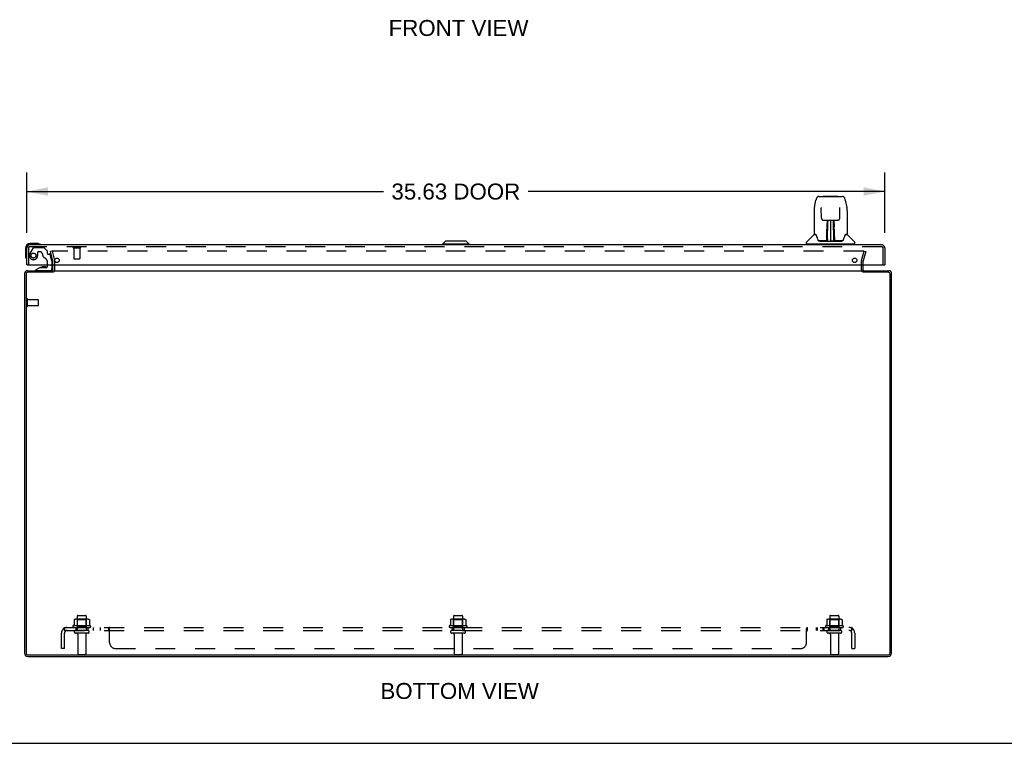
# Model space of a CAD drawing. Header units: inches. Extents: x 0 to 150, y 0 to 97.
# Tile 2 of 18: x 34 to 75, y 0 to 30. Entities that reach past the tile are written whole.
import ezdxf

# ---------------------------------------------------------------- set-up
doc = ezdxf.new("R2010")
doc.units = ezdxf.units.IN
doc.header["$LTSCALE"] = 8.257143
doc.header["$MEASUREMENT"] = 0
doc.linetypes.add('HIDDEN', pattern=[0.2, 0.1, -0.1])
doc.layers.get('0').update_dxf_attribs({"linetype": 'CONTINUOUS'})
for name, color, linetype in [('DEFAULT_2', 8, 'HIDDEN'), ('DIMENSIONS', 7, 'CONTINUOUS'), ('DOOR_ASSEMBLY', 7, 'CONTINUOUS'), ('SUBPANEL', 7, 'CONTINUOUS')]:
    doc.layers.add(name, color=color, linetype=linetype)
doc.styles.get("Standard").update_dxf_attribs({"font": 'arial.ttf'})
doc.dimstyles.new('DIMSTYLE_1', dxfattribs={"dimtxt": 0.662338, "dimasz": 0.883117, "dimexe": 0.09, "dimexo": 0.07, "dimgap": 0.0375, "dimtad": 0, "dimtih": 1, "dimtoh": 1, "dimzin": 4, "dimdsep": 46, "dimtxsty": 'Standard', "dimblk": '_FILLED', "dimblk1": '_FILLED', "dimblk2": '_FILLED', "dimcen": 0.09, "dimadec": 3, "dimazin": 1, "dimtfac": 1, "dimtdec": 3, "dimtofl": 0, "dimtmove": 0, "dimatfit": 3, "dimldrblk": '_FILLED', "dimfxl": 0, "dimtolj": 1, "dimtzin": 4, "dimarcsym": 0})

# ---------------------------------------------------------------- blocks, each defined once
blk = doc.blocks.new('_FILLED')
at = {"color": 0, "linetype": 'ByBlock'}
blk.add_solid([(0, 0), (-1, 0.2), (-1, -0.2)], dxfattribs=at)
blk = doc.blocks.new('*D5')
at = {"layer": 'DIMENSIONS', "color": 2, "linetype": 'Continuous'}
for p, q in [((34.322, 21.178), (34.322, 23.689)), ((69.947, 21.178), (69.947, 23.689)), ((34.322, 22.894), (49.132, 22.894)), ((69.947, 22.894), (55.137, 22.894))]:
    blk.add_line(p, q, dxfattribs=at)
at = {"layer": 'DIMENSIONS', "color": 2, "linetype": 'Continuous', "xscale": 0.8831168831, "yscale": 0.8831168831, "zscale": 0.8831168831, "rotation": 180}
blk.add_blockref('_FILLED', (34.322, 22.894), dxfattribs=at)
at = {"layer": 'DIMENSIONS', "color": 2, "linetype": 'Continuous', "xscale": 0.8831168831, "yscale": 0.8831168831, "zscale": 0.8831168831}
blk.add_blockref('_FILLED', (69.947, 22.894), dxfattribs=at)
at = {"layer": 'DIMENSIONS', "color": 2, "linetype": 'Continuous', "insert": (52.135, 23.225), "char_height": 0.6623, "width": 5.34302, "attachment_point": 2, "line_spacing_factor": 0.9}
blk.add_mtext('35.63 DOOR', dxfattribs=at)

msp = doc.modelspace()

# ---------------------------------------------------------------- linework, layer by layer
at = {"color": 3, "linetype": 'Continuous'}
for p, q in [((35.403, 19.65), (35.403, 19.851)), ((69.053, 19.65), (69.053, 19.851)), ((34.228, 19.491), (34.228, 3.744)), ((34.291, 19.465), (34.291, 3.751)), ((34.345, 19.608), (35.403, 19.608)), ((35.404, 19.545), (34.371, 19.545)), ((35.43, 19.608), (69.026, 19.608)), ((70.085, 19.545), (69.051, 19.545)), ((69.053, 19.608), (70.111, 19.608)), ((70.165, 3.751), (70.165, 19.465)), ((70.228, 3.744), (70.228, 19.491)), ((34.364, 3.608), (70.092, 3.608)), ((34.371, 3.671), (70.085, 3.671))]:
    msp.add_line(p, q, dxfattribs=at)
at = {"color": 7, "linetype": 'Continuous'}
for p, q in [((69.053, 19.545), (69.053, 19.608)), ((0, 0), (150.13, 0))]:
    msp.add_line(p, q, dxfattribs=at)
at = {"color": 3, "linetype": 'Continuous'}
for centre, radius, start, end in [((35.361, 19.65), 0.042, 270, 360), ((69.095, 19.65), 0.042, 180, 270), ((34.345, 19.491), 0.117, 90, 180), ((34.371, 19.465), 0.08, 90, 180), ((70.085, 19.465), 0.08, 0, 90), ((70.111, 19.491), 0.117, 0, 90), ((34.364, 3.744), 0.136, 180, 270), ((34.371, 3.751), 0.08, 180, 270), ((70.085, 3.751), 0.08, 270, 360), ((70.092, 3.744), 0.136, 270, 360)]:
    msp.add_arc(centre, radius, start, end, dxfattribs=at)
at = {"layer": 'DEFAULT_2', "color": 8, "linetype": 'HIDDEN'}
for p, q in [((35.371, 20.421), (35.298, 20.402)), ((35.402, 20.016), (35.298, 20.402)), ((35.371, 20.421), (35.474, 20.035)), ((69.053, 20.421), (35.402, 20.421)), ((68.981, 20.035), (69.084, 20.421)), ((69.157, 20.402), (69.053, 20.016)), ((69.084, 20.421), (69.157, 20.402)), ((35.403, 19.851), (35.403, 20.009)), ((35.478, 19.65), (35.478, 20.009)), ((68.978, 19.65), (68.978, 20.009)), ((69.053, 19.851), (69.053, 20.009)), ((34.303, 18.141), (34.303, 18.425)), ((34.346, 18.141), (34.346, 18.425)), ((34.346, 18.407), (34.793, 18.407)), ((34.346, 18.159), (34.793, 18.159)), ((34.803, 18.169), (34.803, 18.397)), ((36.284, 5.123), (36.284, 4.905)), ((36.858, 5.144), (36.347, 5.144)), ((36.419, 5.124), (36.399, 5.144)), ((36.415, 5.278), (36.415, 4.683)), ((36.419, 4.828), (36.419, 5.124)), ((36.786, 5.124), (36.419, 5.124)), ((36.445, 5.308), (36.76, 5.308)), ((36.786, 5.124), (36.806, 5.144)), ((36.786, 4.828), (36.786, 5.124)), ((36.79, 5.278), (36.79, 4.683)), ((36.922, 5.123), (36.922, 4.905)), ((51.909, 5.123), (51.909, 4.905)), ((52.483, 5.144), (51.972, 5.144)), ((52.044, 5.124), (52.024, 5.144)), ((52.04, 5.278), (52.04, 4.683)), ((52.411, 5.124), (52.044, 5.124)), ((52.044, 4.828), (52.044, 5.124)), ((52.07, 5.308), (52.385, 5.308)), ((52.411, 5.124), (52.431, 5.144)), ((52.411, 4.828), (52.411, 5.124)), ((52.415, 5.278), (52.415, 4.683)), ((52.547, 5.123), (52.547, 4.905)), ((67.534, 5.123), (67.534, 4.905)), ((68.108, 5.144), (67.597, 5.144)), ((67.669, 5.124), (67.649, 5.144)), ((67.665, 5.278), (67.665, 4.683)), ((68.036, 5.124), (67.669, 5.124)), ((67.669, 4.828), (67.669, 5.124)), ((67.695, 5.308), (68.01, 5.308)), ((68.036, 5.124), (68.056, 5.144)), ((68.036, 4.828), (68.036, 5.124)), ((68.04, 5.278), (68.04, 4.683)), ((68.172, 5.123), (68.172, 4.905)), ((36.958, 4.878), (36.247, 4.878)), ((36.268, 4.808), (36.937, 4.808)), ((36.86, 4.683), (36.345, 4.683)), ((36.86, 4.573), (36.345, 4.573)), ((36.419, 4.828), (36.399, 4.808)), ((36.786, 4.828), (36.419, 4.828)), ((36.438, 4.511), (36.438, 3.713)), ((36.768, 4.511), (36.768, 3.713)), ((36.786, 4.828), (36.806, 4.808)), ((52.583, 4.878), (51.872, 4.878)), ((51.893, 4.808), (52.562, 4.808)), ((52.485, 4.683), (51.97, 4.683)), ((52.485, 4.573), (51.97, 4.573)), ((52.044, 4.828), (52.024, 4.808)), ((52.411, 4.828), (52.044, 4.828)), ((52.063, 4.511), (52.063, 3.713)), ((52.393, 4.511), (52.393, 3.713)), ((52.411, 4.828), (52.431, 4.808)), ((68.208, 4.878), (67.497, 4.878)), ((67.518, 4.808), (68.187, 4.808)), ((68.11, 4.683), (67.595, 4.683)), ((68.11, 4.573), (67.595, 4.573)), ((67.669, 4.828), (67.649, 4.808)), ((68.036, 4.828), (67.669, 4.828)), ((67.688, 4.511), (67.688, 3.713)), ((68.018, 4.511), (68.018, 3.713)), ((68.036, 4.828), (68.056, 4.808)), ((36.468, 3.683), (36.738, 3.683)), ((52.093, 3.683), (52.363, 3.683)), ((67.718, 3.683), (67.988, 3.683))]:
    msp.add_line(p, q, dxfattribs=at)
for points in [[(35.402, 20.421), (35.4, 20.421), (35.398, 20.421), (35.396, 20.42), (35.394, 20.42), (35.393, 20.419), (35.391, 20.418), (35.389, 20.416), (35.388, 20.415), (35.387, 20.414), (35.385, 20.412), (35.384, 20.41), (35.384, 20.409), (35.383, 20.407), (35.383, 20.405), (35.382, 20.403), (35.382, 20.402)], [(35.382, 20.402), (35.382, 20.401), (35.383, 20.399), (35.383, 20.397)], [(69.071, 20.41), (69.07, 20.412), (69.069, 20.414), (69.067, 20.415), (69.066, 20.416), (69.064, 20.418), (69.063, 20.419), (69.061, 20.42), (69.059, 20.42), (69.057, 20.421), (69.055, 20.421), (69.053, 20.421)], [(69.071, 20.41), (69.072, 20.409), (69.072, 20.407), (69.073, 20.405), (69.073, 20.403), (69.073, 20.402)], [(69.073, 20.402), (69.073, 20.401), (69.073, 20.399), (69.072, 20.397)], [(36.29, 5.132), (36.288, 5.132), (36.287, 5.13), (36.286, 5.129), (36.285, 5.128), (36.284, 5.126), (36.284, 5.125), (36.284, 5.123)], [(36.916, 5.132), (36.917, 5.132), (36.918, 5.13), (36.919, 5.129), (36.92, 5.128), (36.921, 5.126), (36.921, 5.125), (36.922, 5.123)], [(51.915, 5.132), (51.913, 5.132), (51.912, 5.13), (51.911, 5.129), (51.91, 5.128), (51.909, 5.126), (51.909, 5.125), (51.909, 5.123)], [(52.541, 5.132), (52.542, 5.132), (52.543, 5.13), (52.544, 5.129), (52.545, 5.128), (52.546, 5.126), (52.546, 5.125), (52.547, 5.123)], [(67.54, 5.132), (67.538, 5.132), (67.537, 5.13), (67.536, 5.129), (67.535, 5.128), (67.534, 5.126), (67.534, 5.125), (67.534, 5.123)], [(68.166, 5.132), (68.167, 5.132), (68.168, 5.13), (68.169, 5.129), (68.17, 5.128), (68.171, 5.126), (68.171, 5.125), (68.172, 5.123)], [(36.284, 4.905), (36.284, 4.904), (36.283, 4.903), (36.283, 4.902), (36.283, 4.901), (36.282, 4.9), (36.282, 4.899), (36.282, 4.899), (36.281, 4.899), (36.281, 4.898), (36.281, 4.898), (36.28, 4.898), (36.28, 4.897), (36.28, 4.897), (36.28, 4.897), (36.279, 4.897), (36.279, 4.896), (36.279, 4.896), (36.278, 4.896)], [(36.927, 4.896), (36.927, 4.896), (36.926, 4.896), (36.926, 4.897), (36.926, 4.897), (36.925, 4.897), (36.925, 4.897), (36.925, 4.898), (36.925, 4.898), (36.924, 4.898), (36.924, 4.899), (36.923, 4.899), (36.923, 4.899), (36.923, 4.9), (36.922, 4.901), (36.922, 4.902), (36.922, 4.903), (36.922, 4.904), (36.922, 4.905)], [(51.909, 4.905), (51.909, 4.904), (51.908, 4.903), (51.908, 4.902), (51.908, 4.901), (51.907, 4.9), (51.907, 4.899), (51.907, 4.899), (51.906, 4.899), (51.906, 4.898), (51.906, 4.898), (51.905, 4.898), (51.905, 4.897), (51.905, 4.897), (51.905, 4.897), (51.904, 4.897), (51.904, 4.896), (51.904, 4.896), (51.903, 4.896)], [(52.552, 4.896), (52.552, 4.896), (52.551, 4.896), (52.551, 4.897), (52.551, 4.897), (52.55, 4.897), (52.55, 4.897), (52.55, 4.898), (52.55, 4.898), (52.549, 4.898), (52.549, 4.899), (52.548, 4.899), (52.548, 4.899), (52.548, 4.9), (52.547, 4.901), (52.547, 4.902), (52.547, 4.903), (52.547, 4.904), (52.547, 4.905)], [(67.534, 4.905), (67.534, 4.904), (67.533, 4.903), (67.533, 4.902), (67.533, 4.901), (67.532, 4.9), (67.532, 4.899), (67.532, 4.899), (67.531, 4.899), (67.531, 4.898), (67.531, 4.898), (67.53, 4.898), (67.53, 4.897), (67.53, 4.897), (67.53, 4.897), (67.529, 4.897), (67.529, 4.896), (67.529, 4.896), (67.528, 4.896)], [(68.177, 4.896), (68.177, 4.896), (68.176, 4.896), (68.176, 4.897), (68.176, 4.897), (68.175, 4.897), (68.175, 4.897), (68.175, 4.898), (68.175, 4.898), (68.174, 4.898), (68.174, 4.899), (68.173, 4.899), (68.173, 4.899), (68.173, 4.9), (68.172, 4.901), (68.172, 4.902), (68.172, 4.903), (68.172, 4.904), (68.172, 4.905)]]:
    msp.add_lwpolyline(points, dxfattribs=at)
for centre, radius, start, end in [((35.378, 20.009), 0.1, 0, 15), ((69.078, 20.009), 0.1, 165, 180), ((35.378, 20.009), 0.025, 0, 15), ((35.361, 19.65), 0.117, 303.0998, 360), ((69.095, 19.65), 0.117, 180, 236.9002), ((69.078, 20.009), 0.025, 165, 180), ((34.324, 18.425), 0.0215, 360, 180), ((34.793, 18.397), 0.01, 360, 90), ((34.324, 18.141), 0.0215, 180, 0), ((34.793, 18.169), 0.01, 270, 0), ((36.347, 5.003), 0.141, 90, 113.95), ((36.445, 5.278), 0.03, 90, 180), ((36.76, 5.278), 0.03, 0, 90), ((36.858, 5.003), 0.141, 66.05, 90), ((51.972, 5.003), 0.141, 90, 113.95), ((52.07, 5.278), 0.03, 90, 180), ((52.385, 5.278), 0.03, 0, 90), ((52.483, 5.003), 0.141, 66.05, 90), ((67.597, 5.003), 0.141, 90, 113.95), ((67.695, 5.278), 0.03, 90, 180), ((68.01, 5.278), 0.03, 0, 90), ((68.108, 5.003), 0.141, 66.05, 90), ((36.268, 4.847), 0.0384, 124.4497, 270), ((36.603, 4.278), 0.698, 117.6814, 120.6631), ((36.345, 4.628), 0.055, 90, 270), ((36.375, 4.511), 0.0625, 0, 90), ((36.83, 4.511), 0.0625, 90, 180), ((36.86, 4.628), 0.055, 270, 90), ((36.603, 4.278), 0.698, 59.3369, 62.3186), ((36.937, 4.847), 0.0384, 270, 55.5503), ((51.893, 4.847), 0.0384, 124.4497, 270), ((52.228, 4.278), 0.698, 117.6814, 120.6631), ((51.97, 4.628), 0.055, 90, 270), ((52, 4.511), 0.0625, 0, 90), ((52.455, 4.511), 0.0625, 90, 180), ((52.485, 4.628), 0.055, 270, 90), ((52.228, 4.278), 0.698, 59.3369, 62.3186), ((52.562, 4.847), 0.0384, 270, 55.5503), ((67.518, 4.847), 0.0384, 124.4497, 270), ((67.853, 4.278), 0.698, 117.6814, 120.6631), ((67.595, 4.628), 0.055, 90, 270), ((67.625, 4.511), 0.0625, 0, 90), ((68.08, 4.511), 0.0625, 90, 180), ((68.11, 4.628), 0.055, 270, 90), ((67.853, 4.278), 0.698, 59.3369, 62.3186), ((68.187, 4.847), 0.0384, 270, 55.5503), ((36.468, 3.713), 0.03, 180, 270), ((36.738, 3.713), 0.03, 270, 360), ((52.093, 3.713), 0.03, 180, 270), ((52.363, 3.713), 0.03, 270, 360), ((67.718, 3.713), 0.03, 180, 270), ((67.988, 3.713), 0.03, 270, 360)]:
    msp.add_arc(centre, radius, start, end, dxfattribs=at)
at = {"layer": 'DOOR_ASSEMBLY', "color": 7, "linetype": 'Continuous'}
for p, q in [((67.023, 22.232), (67.088, 22.538)), ((67.088, 22.538), (67.088, 22.538)), ((67.212, 22.692), (68.182, 22.692)), ((67.404, 22.699), (67.99, 22.699)), ((68.306, 22.538), (68.371, 22.232)), ((67.008, 22.089), (67.008, 21.125)), ((67.008, 22.089), (67.008, 22.089)), ((67.309, 22.228), (67.309, 22.224)), ((67.309, 22.224), (67.31, 22.219)), ((67.31, 22.219), (67.31, 22.214)), ((67.31, 22.214), (67.31, 22.207)), ((67.31, 22.207), (67.31, 22.198)), ((67.317, 21.786), (67.31, 22.198)), ((68.077, 21.786), (68.084, 22.205)), ((68.084, 22.205), (68.085, 22.212)), ((68.085, 22.217), (68.085, 22.222)), ((68.085, 22.212), (68.085, 22.217)), ((68.386, 22.089), (68.386, 21.125)), ((67.397, 21.708), (67.458, 21.708)), ((67.498, 21.709), (67.896, 21.709)), ((67.557, 21.709), (67.554, 21.354)), ((67.56, 20.849), (67.575, 21.709)), ((67.583, 21.704), (67.582, 21.655)), ((67.583, 21.709), (67.583, 21.704)), ((67.697, 21.709), (67.697, 20.838)), ((67.812, 21.655), (67.811, 21.709)), ((67.835, 20.849), (67.82, 21.709)), ((67.84, 21.345), (67.837, 21.709)), ((67.937, 21.708), (67.997, 21.708)), ((67.554, 21.354), (67.555, 21.45)), ((67.554, 21.354), (67.554, 21.34)), ((67.554, 21.34), (67.554, 21.326)), ((67.554, 21.326), (67.556, 21.326)), ((67.57, 21.471), (67.555, 21.471)), ((67.555, 21.465), (67.57, 21.466)), ((67.556, 21.326), (67.555, 21.249)), ((67.839, 21.471), (67.824, 21.471)), ((67.824, 21.466), (67.839, 21.465)), ((67.838, 21.326), (67.839, 21.249)), ((67.84, 21.334), (67.84, 21.345)), ((67.84, 21.326), (67.84, 21.334)), ((67.841, 21.331), (67.841, 21.345)), ((67.841, 21.307), (67.841, 21.331)), ((66.999, 21.101), (66.705, 20.806)), ((67.077, 21.117), (67.016, 21.117)), ((67.02, 21.11), (67.082, 21.11)), ((67.08, 21.113), (67.08, 21.113)), ((67.159, 20.905), (67.159, 20.905)), ((67.543, 20.862), (67.546, 21.183)), ((67.553, 21.157), (67.546, 21.157)), ((67.55, 20.861), (67.553, 21.157)), ((67.552, 20.852), (67.553, 20.853)), ((67.552, 20.852), (67.552, 20.852)), ((67.553, 20.879), (67.554, 20.903)), ((67.553, 20.874), (67.553, 20.879)), ((67.553, 20.874), (67.553, 20.85)), ((67.553, 20.864), (67.553, 20.874)), ((67.553, 20.856), (67.553, 20.864)), ((67.553, 20.855), (67.553, 20.856)), ((67.553, 20.853), (67.553, 20.855)), ((67.554, 20.903), (67.555, 20.994)), ((67.555, 21.249), (67.555, 21.249)), ((67.555, 21.237), (67.555, 21.249)), ((67.558, 21.242), (67.555, 21.242)), ((67.555, 21.239), (67.563, 21.239)), ((67.555, 21.233), (67.555, 21.237)), ((67.555, 21.232), (67.555, 21.233)), ((67.555, 20.994), (67.555, 21.23)), ((67.555, 21.23), (67.555, 21.23)), ((67.569, 20.917), (67.561, 20.917)), ((67.569, 20.917), (67.568, 20.84)), ((67.834, 20.917), (67.825, 20.917)), ((67.826, 20.84), (67.825, 20.917)), ((67.831, 21.239), (67.839, 21.239)), ((67.839, 21.242), (67.837, 21.242)), ((67.839, 21.249), (67.839, 21.247)), ((67.839, 21.247), (67.839, 21.237)), ((67.839, 21.237), (67.839, 21.233)), ((67.839, 21.233), (67.839, 21.232)), ((67.839, 20.994), (67.839, 21.23)), ((67.839, 20.994), (67.84, 20.903)), ((67.84, 20.903), (67.841, 20.9)), ((67.841, 20.9), (67.841, 20.878)), ((67.841, 20.878), (67.841, 20.863)), ((67.841, 20.85), (67.841, 20.874)), ((67.841, 20.863), (67.841, 20.86)), ((67.841, 20.86), (67.842, 20.857)), ((67.842, 20.857), (67.842, 20.855)), ((67.842, 20.855), (67.842, 20.854)), ((67.842, 20.854), (67.842, 20.853)), ((67.842, 20.853), (67.842, 20.852)), ((67.842, 20.852), (67.842, 20.851)), ((68.236, 20.905), (68.236, 20.905)), ((68.31, 21.106), (68.314, 21.113)), ((68.312, 21.11), (68.374, 21.11)), ((68.314, 21.113), (68.314, 21.113)), ((68.318, 21.117), (68.318, 21.118)), ((68.378, 21.117), (68.318, 21.117)), ((68.395, 21.101), (68.69, 20.806)), ((34.262, 20.536), (34.262, 20.247)), ((34.751, 20.736), (34.462, 20.736)), ((34.789, 20.734), (34.751, 20.736)), ((51.702, 20.834), (51.583, 20.716)), ((51.583, 20.716), (51.583, 20.676)), ((52.686, 20.716), (51.583, 20.716)), ((52.568, 20.834), (51.702, 20.834)), ((52.568, 20.834), (52.686, 20.716)), ((52.686, 20.716), (52.686, 20.676)), ((66.693, 20.724), (66.693, 20.778)), ((68.693, 20.716), (66.701, 20.716)), ((66.752, 20.716), (66.752, 20.676)), ((67.544, 20.842), (67.211, 20.842)), ((67.233, 20.834), (68.162, 20.834)), ((67.546, 20.842), (67.544, 20.842)), ((67.549, 20.843), (67.549, 20.842)), ((67.559, 20.839), (67.563, 20.835)), ((67.563, 20.842), (67.562, 20.842)), ((67.568, 20.84), (67.697, 20.838)), ((67.826, 20.84), (67.697, 20.838)), ((67.833, 20.842), (67.831, 20.842)), ((67.841, 20.85), (67.841, 20.848)), ((67.845, 20.842), (67.845, 20.844)), ((67.845, 20.844), (67.846, 20.843)), ((67.847, 20.836), (67.847, 20.838)), ((68.183, 20.842), (67.85, 20.842)), ((68.642, 20.716), (68.642, 20.676)), ((68.701, 20.724), (68.701, 20.778)), ((34.262, 20.247), (34.265, 20.209)), ((34.337, 19.851), (34.322, 19.851)), ((34.872, 19.746), (34.696, 19.647)), ((34.696, 19.608), (34.696, 19.647)), ((34.872, 19.746), (35.149, 19.746)), ((35.03, 19.763), (34.961, 19.763)), ((35.031, 19.763), (35.03, 19.763)), ((35.101, 19.763), (35.031, 19.763)), ((35.18, 19.777), (35.18, 19.851)), ((35.365, 19.851), (35.365, 19.687)), ((69.932, 19.851), (69.947, 19.851))]:
    msp.add_line(p, q, dxfattribs=at)
at = {"layer": 'DOOR_ASSEMBLY', "color": 3, "linetype": 'Continuous'}
for p, q in [((34.322, 19.851), (34.322, 20.559)), ((69.83, 20.676), (34.439, 20.676)), ((69.947, 20.559), (69.947, 19.851)), ((34.337, 19.851), (69.932, 19.851))]:
    msp.add_line(p, q, dxfattribs=at)
at = {"layer": 'DOOR_ASSEMBLY', "color": 8, "linetype": 'HIDDEN'}
for p, q in [((34.397, 20.559), (34.397, 19.851)), ((69.83, 20.601), (34.439, 20.601)), ((34.583, 20.557), (34.448, 20.324)), ((34.609, 20.572), (35.021, 20.572)), ((35.157, 20.449), (35.042, 20.564)), ((36.255, 20.558), (36.539, 20.558)), ((36.273, 20.558), (36.273, 20.111)), ((36.521, 20.558), (36.521, 20.111)), ((69.872, 19.851), (69.872, 20.559)), ((34.769, 20.371), (34.769, 20.238)), ((34.879, 20.387), (34.785, 20.387)), ((35.163, 20.434), (35.163, 20.356)), ((35.222, 20.297), (35.267, 20.297)), ((35.365, 20.018), (35.297, 20.275)), ((36.283, 20.101), (36.511, 20.101)), ((35.18, 19.851), (35.18, 19.961)), ((35.365, 20.018), (35.365, 19.851)), ((35.286, 19.608), (34.696, 19.608))]:
    msp.add_line(p, q, dxfattribs=at)
at = {"layer": 'DOOR_ASSEMBLY', "color": 7, "linetype": 'Continuous'}
for points in [[(67.212, 22.692), (67.209, 22.692), (67.196, 22.691), (67.183, 22.687), (67.17, 22.682), (67.159, 22.675), (67.149, 22.667), (67.14, 22.659), (67.132, 22.649), (67.124, 22.638), (67.118, 22.627), (67.112, 22.615), (67.106, 22.601), (67.101, 22.586), (67.096, 22.569), (67.091, 22.551), (67.088, 22.538)], [(68.306, 22.538), (68.303, 22.551), (68.298, 22.569), (68.293, 22.586), (68.288, 22.601), (68.282, 22.615), (68.276, 22.627), (68.27, 22.639), (68.262, 22.649), (68.254, 22.659), (68.245, 22.668), (68.235, 22.676), (68.223, 22.682), (68.211, 22.687), (68.198, 22.691), (68.184, 22.692), (68.182, 22.692)], [(67.023, 22.232), (67.017, 22.202), (67.012, 22.162), (67.009, 22.122), (67.008, 22.089)], [(67.309, 22.231), (67.309, 22.232), (67.309, 22.232), (67.309, 22.231), (67.309, 22.23), (67.309, 22.229), (67.309, 22.228)], [(68.085, 22.222), (68.085, 22.226), (68.085, 22.228), (68.085, 22.229), (68.085, 22.23), (68.085, 22.231), (68.085, 22.231)], [(68.386, 22.089), (68.385, 22.122), (68.382, 22.163), (68.377, 22.202), (68.371, 22.232)], [(67.317, 21.786), (67.318, 21.779), (67.32, 21.768), (67.323, 21.758), (67.328, 21.747), (67.334, 21.738), (67.342, 21.73), (67.35, 21.723), (67.36, 21.717), (67.37, 21.712), (67.381, 21.71), (67.392, 21.708), (67.396, 21.708)], [(67.458, 21.708), (67.467, 21.708), (67.478, 21.708), (67.489, 21.709), (67.498, 21.709)], [(67.896, 21.709), (67.905, 21.709), (67.916, 21.708), (67.927, 21.708), (67.936, 21.708)], [(67.998, 21.708), (68.004, 21.708), (68.015, 21.71), (68.025, 21.713), (68.036, 21.718), (68.045, 21.724), (68.054, 21.731), (68.061, 21.739), (68.067, 21.749), (68.072, 21.759), (68.075, 21.77), (68.077, 21.78), (68.077, 21.786)], [(67.546, 21.43), (67.547, 21.449), (67.547, 21.468), (67.547, 21.487), (67.547, 21.505), (67.547, 21.522), (67.547, 21.539), (67.547, 21.554), (67.547, 21.569)], [(67.546, 21.183), (67.546, 21.209), (67.546, 21.234), (67.546, 21.258), (67.546, 21.281), (67.546, 21.302), (67.546, 21.321), (67.546, 21.339)], [(67.555, 21.574), (67.555, 21.573), (67.554, 21.572), (67.553, 21.57), (67.551, 21.57), (67.549, 21.569), (67.547, 21.569)], [(67.554, 21.334), (67.554, 21.334), (67.556, 21.33), (67.556, 21.326)], [(67.555, 21.574), (67.555, 21.559), (67.555, 21.543), (67.555, 21.526), (67.555, 21.508), (67.555, 21.489), (67.555, 21.469), (67.555, 21.45)], [(67.838, 21.326), (67.839, 21.33), (67.84, 21.334), (67.84, 21.334)], [(67.841, 21.354), (67.84, 21.45), (67.84, 21.469), (67.839, 21.489), (67.839, 21.508), (67.839, 21.526), (67.839, 21.543), (67.839, 21.559), (67.839, 21.574)], [(67.841, 21.21), (67.841, 21.236), (67.841, 21.261), (67.841, 21.285), (67.841, 21.307)], [(67.847, 21.569), (67.847, 21.554), (67.847, 21.539), (67.847, 21.522), (67.847, 21.505), (67.847, 21.487), (67.847, 21.468), (67.848, 21.449), (67.848, 21.43)], [(67.848, 21.339), (67.848, 21.321), (67.848, 21.302), (67.848, 21.281), (67.848, 21.258), (67.848, 21.234), (67.848, 21.209), (67.848, 21.183), (67.851, 20.862)], [(67.076, 21.118), (67.076, 21.118), (67.076, 21.118), (67.076, 21.118)], [(67.076, 21.118), (67.077, 21.117), (67.078, 21.116), (67.079, 21.115), (67.079, 21.115)], [(67.079, 21.115), (67.079, 21.116), (67.078, 21.116), (67.078, 21.117), (67.078, 21.117), (67.078, 21.117)], [(67.085, 21.11), (67.084, 21.111), (67.082, 21.112), (67.081, 21.113), (67.08, 21.114), (67.079, 21.115)], [(67.079, 21.115), (67.079, 21.115), (67.08, 21.114)], [(67.08, 21.113), (67.084, 21.107), (67.098, 21.078), (67.113, 21.043), (67.128, 21), (67.144, 20.952), (67.159, 20.905)], [(67.159, 20.905), (67.161, 20.897), (67.166, 20.884), (67.171, 20.874), (67.176, 20.865), (67.181, 20.858)], [(67.181, 20.858), (67.187, 20.852), (67.194, 20.847), (67.201, 20.843), (67.209, 20.842), (67.211, 20.842)], [(67.549, 20.843), (67.55, 20.844), (67.551, 20.845), (67.551, 20.846), (67.552, 20.847), (67.552, 20.848), (67.552, 20.848), (67.552, 20.849), (67.552, 20.849), (67.552, 20.849), (67.552, 20.849), (67.552, 20.85), (67.552, 20.85), (67.552, 20.85), (67.552, 20.85), (67.552, 20.851), (67.552, 20.851), (67.552, 20.852)], [(67.555, 21.231), (67.555, 21.231), (67.555, 21.232)], [(67.555, 21.23), (67.555, 21.23), (67.555, 21.231)], [(67.839, 21.232), (67.839, 21.231), (67.839, 21.231), (67.839, 21.23)], [(67.844, 20.861), (67.841, 21.184), (67.841, 21.21)], [(67.842, 20.851), (67.842, 20.851), (67.842, 20.85), (67.842, 20.85), (67.842, 20.85), (67.842, 20.85), (67.842, 20.849), (67.842, 20.849), (67.842, 20.849), (67.842, 20.848), (67.842, 20.848), (67.842, 20.847), (67.843, 20.847), (67.843, 20.846), (67.844, 20.845), (67.845, 20.844)], [(68.183, 20.842), (68.185, 20.842), (68.193, 20.843), (68.2, 20.847), (68.207, 20.851), (68.213, 20.857)], [(68.213, 20.857), (68.218, 20.865), (68.223, 20.873), (68.228, 20.884), (68.233, 20.896), (68.236, 20.905)], [(68.236, 20.905), (68.25, 20.951), (68.266, 20.999), (68.281, 21.041), (68.296, 21.077), (68.31, 21.106)], [(68.315, 21.115), (68.314, 21.114), (68.313, 21.113), (68.312, 21.112), (68.311, 21.111), (68.309, 21.11)], [(68.314, 21.113), (68.315, 21.114), (68.315, 21.115)], [(68.315, 21.115), (68.316, 21.115), (68.316, 21.116), (68.317, 21.117), (68.318, 21.117)], [(68.316, 21.117), (68.317, 21.117), (68.316, 21.117), (68.316, 21.116), (68.316, 21.116), (68.315, 21.115)], [(67.542, 20.842), (67.544, 20.842), (67.546, 20.843), (67.548, 20.844), (67.549, 20.846), (67.55, 20.848), (67.55, 20.85)], [(67.546, 20.839), (67.545, 20.839), (67.545, 20.839), (67.544, 20.838), (67.544, 20.838), (67.543, 20.837), (67.542, 20.837)], [(67.552, 20.85), (67.552, 20.848), (67.551, 20.846), (67.55, 20.844), (67.548, 20.843), (67.546, 20.842), (67.546, 20.842)], [(67.546, 20.842), (67.547, 20.842), (67.548, 20.843), (67.549, 20.843)], [(67.547, 20.838), (67.547, 20.838), (67.546, 20.838), (67.546, 20.838), (67.546, 20.838), (67.546, 20.839), (67.546, 20.839)], [(67.549, 20.843), (67.551, 20.844), (67.552, 20.846)], [(67.552, 20.846), (67.553, 20.848), (67.553, 20.85)], [(67.552, 20.846), (67.552, 20.845), (67.553, 20.844), (67.554, 20.842), (67.556, 20.841), (67.557, 20.84), (67.559, 20.839)], [(67.559, 20.842), (67.558, 20.843), (67.557, 20.843), (67.556, 20.844), (67.555, 20.844), (67.554, 20.845), (67.554, 20.846), (67.553, 20.847), (67.553, 20.847)], [(67.562, 20.842), (67.561, 20.842), (67.56, 20.842), (67.56, 20.842), (67.559, 20.842)], [(67.563, 20.835), (67.564, 20.834), (67.564, 20.834)], [(67.83, 20.834), (67.83, 20.834), (67.832, 20.835), (67.835, 20.839)], [(67.835, 20.842), (67.834, 20.842), (67.833, 20.842)], [(67.841, 20.848), (67.841, 20.847), (67.84, 20.846), (67.839, 20.845), (67.838, 20.844), (67.837, 20.843), (67.836, 20.843), (67.835, 20.842)], [(67.835, 20.839), (67.837, 20.84), (67.838, 20.841), (67.839, 20.842), (67.84, 20.843), (67.841, 20.844), (67.842, 20.844), (67.842, 20.845), (67.842, 20.846)], [(67.841, 20.848), (67.842, 20.846), (67.843, 20.844), (67.845, 20.843), (67.845, 20.843)], [(67.844, 20.85), (67.844, 20.848), (67.845, 20.846), (67.846, 20.844), (67.848, 20.843), (67.85, 20.842), (67.852, 20.842)], [(67.846, 20.843), (67.847, 20.842), (67.848, 20.842)], [(67.847, 20.836), (67.847, 20.836), (67.847, 20.836), (67.847, 20.835), (67.847, 20.835), (67.848, 20.835), (67.848, 20.835), (67.849, 20.835), (67.849, 20.835), (67.85, 20.836), (67.851, 20.836), (67.852, 20.836), (67.852, 20.837)], [(67.848, 20.842), (67.849, 20.842), (67.85, 20.842)]]:
    msp.add_lwpolyline(points, dxfattribs=at)
at = {"layer": 'DOOR_ASSEMBLY', "color": 8, "linetype": 'HIDDEN'}
msp.add_circle((34.597, 20.238), 0.103, dxfattribs=at)
at = {"layer": 'DOOR_ASSEMBLY', "color": 3, "linetype": 'Continuous'}
for centre in [(35.572, 20.039), (68.697, 20.039)]:
    msp.add_circle(centre, 0.094, dxfattribs=at)
at = {"layer": 'DOOR_ASSEMBLY', "color": 7, "linetype": 'Continuous'}
for centre, radius, start, end in [((67.404, 22.68), 0.0197, 90, 139.7821), ((67.99, 22.68), 0.0197, 40.2179, 90), ((67.02, 21.08), 0.0295, 90, 135), ((67.016, 21.125), 0.00787, 180, 270), ((67.557, 21.233), 0.00886, 359, 89), ((67.837, 21.233), 0.00886, 91, 181), ((68.374, 21.08), 0.0295, 45, 90), ((68.378, 21.125), 0.00787, 270, 360), ((34.462, 20.536), 0.2, 90, 180), ((34.751, 20.486), 0.25, 59.1101, 90), ((34.872, 20.691), 0.015, 270, 353.6204), ((34.872, 20.688), 0.015, 6.3796, 59.1101), ((66.733, 20.778), 0.0394, 135, 180), ((66.701, 20.724), 0.00787, 180, 270), ((67.557, 20.842), 0.00787, 182, 258.8671), ((67.568, 20.849), 0.00886, 179, 269), ((67.568, 20.849), 0.00886, 179.0026, 257.5816), ((67.826, 20.849), 0.00886, 271, 1), ((67.837, 20.842), 0.00787, 281.1329, 358), ((68.662, 20.778), 0.0394, 0, 45), ((68.693, 20.724), 0.00787, 270, 360), ((34.512, 20.247), 0.25, 180, 210.8899), ((34.31, 20.126), 0.015, 210.8899, 263.6204), ((34.307, 20.126), 0.015, 276.3796, 360), ((34.961, 19.673), 0.09, 90, 125.1877), ((35.101, 19.673), 0.09, 55.0768, 90), ((35.149, 19.777), 0.031, 270, 360), ((35.286, 19.687), 0.079, 270, 360)]:
    msp.add_arc(centre, radius, start, end, dxfattribs=at)
at = {"layer": 'DOOR_ASSEMBLY', "color": 3, "linetype": 'Continuous'}
for centre, start, end in [((34.439, 20.559), 90, 180), ((69.83, 20.559), 0, 90)]:
    msp.add_arc(centre, 0.117, start, end, dxfattribs=at)
at = {"layer": 'DOOR_ASSEMBLY', "color": 8, "linetype": 'HIDDEN'}
for centre, radius, start, end in [((34.439, 20.559), 0.042, 90, 180), ((34.609, 20.542), 0.03, 90, 150), ((35.021, 20.542), 0.03, 45, 90), ((35.143, 20.434), 0.02, 0, 45), ((36.255, 20.58), 0.0215, 90, 270), ((36.539, 20.58), 0.0215, 270, 90), ((69.83, 20.559), 0.042, 0, 90), ((34.597, 20.238), 0.172, 150, 360), ((34.785, 20.371), 0.016, 90, 180), ((34.879, 20.297), 0.09, 0, 90), ((35.154, 20.297), 0.185, 180, 244.2582), ((34.992, 19.961), 0.188, 0, 64.2582), ((35.222, 20.356), 0.059, 180, 270), ((35.267, 20.266), 0.031, 15, 90), ((36.283, 20.111), 0.01, 180, 270), ((36.511, 20.111), 0.01, 270, 360)]:
    msp.add_arc(centre, radius, start, end, dxfattribs=at)
at = {"layer": 'SUBPANEL', "color": 8, "linetype": 'HIDDEN'}
for p, q in [((35.759, 3.933), (35.759, 4.571)), ((35.845, 4.755), (35.925, 4.658)), ((35.884, 4.683), (35.884, 4.808)), ((35.884, 4.808), (68.571, 4.808)), ((35.884, 4.683), (68.571, 4.683)), ((35.884, 3.933), (35.884, 4.571)), ((35.896, 4.702), (35.895, 4.703)), ((35.896, 4.7), (35.896, 4.702)), ((35.897, 4.698), (35.896, 4.7)), ((35.898, 4.697), (35.897, 4.698)), ((35.898, 4.696), (35.898, 4.697)), ((35.899, 4.694), (35.898, 4.696)), ((35.9, 4.693), (35.899, 4.694)), ((35.9, 4.691), (35.9, 4.693)), ((35.901, 4.69), (35.9, 4.691)), ((36.353, 4.808), (36.353, 4.683)), ((36.853, 4.808), (36.853, 4.683)), ((37.081, 4.808), (37.081, 4.683)), ((37.362, 4.808), (37.362, 4.683)), ((37.724, 4.683), (37.724, 4.808)), ((37.725, 4.683), (37.724, 4.683)), ((37.727, 4.683), (37.726, 4.683)), ((37.738, 4.671), (37.737, 4.672)), ((37.749, 4.773), (37.745, 4.783)), ((37.759, 4.755), (37.757, 4.756)), ((37.759, 4.183), (37.759, 4.755)), ((51.978, 4.808), (51.978, 4.683)), ((52.478, 4.808), (52.478, 4.683)), ((66.696, 4.183), (66.696, 4.755)), ((66.696, 4.658), (66.698, 4.658)), ((66.723, 4.804), (66.725, 4.806)), ((66.731, 4.808), (66.732, 4.808)), ((66.732, 4.683), (66.732, 4.808)), ((67.093, 4.808), (67.093, 4.683)), ((67.132, 4.808), (67.132, 4.683)), ((67.374, 4.808), (67.374, 4.683)), ((67.413, 4.808), (67.413, 4.683)), ((67.603, 4.808), (67.603, 4.683)), ((68.103, 4.808), (68.103, 4.683)), ((68.61, 4.755), (68.531, 4.658)), ((68.557, 4.696), (68.556, 4.694)), ((68.558, 4.697), (68.557, 4.696)), ((68.564, 4.713), (68.563, 4.711)), ((68.563, 4.711), (68.563, 4.71)), ((68.565, 4.716), (68.564, 4.715)), ((68.564, 4.715), (68.564, 4.713)), ((68.566, 4.719), (68.565, 4.718)), ((68.565, 4.718), (68.565, 4.716)), ((68.567, 4.722), (68.566, 4.721)), ((68.566, 4.721), (68.566, 4.719)), ((68.568, 4.725), (68.567, 4.724)), ((68.567, 4.724), (68.567, 4.722)), ((68.569, 4.729), (68.568, 4.728)), ((68.568, 4.728), (68.568, 4.726)), ((68.568, 4.726), (68.568, 4.725)), ((68.57, 4.733), (68.569, 4.732)), ((68.569, 4.732), (68.569, 4.73)), ((68.569, 4.73), (68.569, 4.729)), ((68.571, 4.683), (68.571, 4.808)), ((68.571, 3.933), (68.571, 4.571)), ((68.696, 4.571), (68.696, 3.933)), ((35.884, 3.933), (35.759, 3.933)), ((38.009, 3.933), (66.446, 3.933)), ((68.571, 3.933), (68.696, 3.933))]:
    msp.add_line(p, q, dxfattribs=at)
for points in [[(35.845, 4.755), (35.847, 4.756), (35.849, 4.758), (35.851, 4.761), (35.853, 4.763), (35.855, 4.766), (35.856, 4.769), (35.858, 4.773), (35.859, 4.776), (35.861, 4.78)], [(35.861, 4.78), (35.864, 4.786), (35.865, 4.789), (35.867, 4.792), (35.868, 4.795), (35.87, 4.798), (35.871, 4.8), (35.873, 4.802), (35.875, 4.804), (35.876, 4.806), (35.878, 4.807), (35.88, 4.808), (35.881, 4.808), (35.883, 4.808), (35.884, 4.808)], [(35.895, 4.703), (35.894, 4.705), (35.894, 4.706), (35.894, 4.707), (35.893, 4.707), (35.893, 4.708), (35.893, 4.709), (35.892, 4.71), (35.892, 4.711), (35.892, 4.712), (35.891, 4.713), (35.891, 4.713), (35.891, 4.714), (35.891, 4.715), (35.89, 4.716), (35.89, 4.717), (35.89, 4.718), (35.889, 4.719), (35.889, 4.719), (35.889, 4.72), (35.889, 4.721), (35.888, 4.722), (35.888, 4.723), (35.888, 4.724), (35.888, 4.724), (35.888, 4.725), (35.887, 4.726), (35.887, 4.727), (35.887, 4.728), (35.887, 4.728), (35.886, 4.729), (35.886, 4.73), (35.886, 4.731), (35.886, 4.731), (35.886, 4.732), (35.886, 4.733), (35.885, 4.734), (35.885, 4.734), (35.885, 4.735), (35.885, 4.736), (35.885, 4.737), (35.885, 4.737), (35.885, 4.738), (35.884, 4.739), (35.884, 4.739), (35.884, 4.74), (35.884, 4.741), (35.884, 4.741), (35.884, 4.742), (35.884, 4.742), (35.884, 4.743), (35.884, 4.743), (35.884, 4.743)], [(35.884, 4.743), (35.884, 4.743), (35.884, 4.743), (35.884, 4.743), (35.884, 4.743), (35.884, 4.743), (35.884, 4.743), (35.884, 4.742), (35.884, 4.742), (35.884, 4.742), (35.884, 4.741), (35.884, 4.741), (35.884, 4.74)], [(35.911, 4.665), (35.908, 4.669), (35.906, 4.671), (35.904, 4.672), (35.902, 4.674), (35.899, 4.676), (35.897, 4.678), (35.895, 4.679), (35.893, 4.681), (35.891, 4.682), (35.889, 4.683), (35.887, 4.683), (35.885, 4.683), (35.884, 4.683)], [(35.907, 4.68), (35.907, 4.679), (35.907, 4.679), (35.907, 4.679), (35.907, 4.68), (35.907, 4.68), (35.906, 4.68), (35.906, 4.68), (35.906, 4.681), (35.906, 4.681), (35.905, 4.682), (35.905, 4.682), (35.905, 4.683), (35.905, 4.683), (35.904, 4.684), (35.904, 4.684), (35.904, 4.685), (35.903, 4.685), (35.903, 4.686), (35.903, 4.686), (35.902, 4.687), (35.902, 4.688), (35.902, 4.688), (35.902, 4.689), (35.901, 4.689), (35.901, 4.69)], [(35.904, 4.683), (35.904, 4.683), (35.905, 4.682), (35.905, 4.682), (35.905, 4.681), (35.906, 4.681), (35.906, 4.681), (35.906, 4.68), (35.907, 4.68), (35.907, 4.68), (35.907, 4.68)], [(35.925, 4.658), (35.924, 4.658), (35.923, 4.657), (35.923, 4.657), (35.922, 4.658), (35.921, 4.658), (35.92, 4.658), (35.919, 4.659), (35.918, 4.66), (35.916, 4.661), (35.914, 4.663), (35.913, 4.664), (35.911, 4.665)], [(37.736, 4.8), (37.734, 4.802), (37.732, 4.804), (37.731, 4.806), (37.729, 4.807), (37.727, 4.808), (37.726, 4.808), (37.725, 4.808), (37.724, 4.808)], [(37.726, 4.808), (37.725, 4.808), (37.724, 4.808)], [(37.733, 4.678), (37.731, 4.679), (37.73, 4.681), (37.729, 4.682), (37.727, 4.683), (37.726, 4.683), (37.725, 4.683), (37.724, 4.683)], [(37.737, 4.672), (37.735, 4.674), (37.734, 4.676), (37.733, 4.678), (37.731, 4.679), (37.73, 4.681)], [(37.737, 4.798), (37.736, 4.8), (37.734, 4.802), (37.732, 4.804)], [(37.742, 4.789), (37.74, 4.792), (37.739, 4.795), (37.737, 4.798)], [(37.743, 4.664), (37.742, 4.665), (37.741, 4.667), (37.739, 4.669), (37.738, 4.671)], [(37.745, 4.783), (37.743, 4.786), (37.742, 4.789)], [(37.759, 4.658), (37.757, 4.658), (37.756, 4.657), (37.754, 4.657), (37.753, 4.658), (37.751, 4.658), (37.75, 4.658), (37.748, 4.659), (37.747, 4.66), (37.746, 4.661), (37.744, 4.663), (37.743, 4.664), (37.742, 4.665)], [(37.757, 4.756), (37.756, 4.758), (37.755, 4.761), (37.753, 4.763), (37.752, 4.766), (37.75, 4.769), (37.749, 4.773)], [(37.753, 4.658), (37.751, 4.658), (37.75, 4.658)], [(37.759, 4.658), (37.757, 4.658), (37.756, 4.657), (37.754, 4.657)], [(66.696, 4.755), (66.698, 4.756), (66.699, 4.758)], [(66.696, 4.658), (66.698, 4.658), (66.7, 4.657), (66.701, 4.657), (66.703, 4.658), (66.704, 4.658), (66.705, 4.658), (66.707, 4.659), (66.708, 4.66), (66.71, 4.661), (66.711, 4.663), (66.712, 4.664), (66.713, 4.665)], [(66.699, 4.758), (66.701, 4.761), (66.702, 4.763), (66.703, 4.766), (66.705, 4.769), (66.706, 4.773), (66.711, 4.783)], [(66.7, 4.657), (66.701, 4.657), (66.703, 4.658)], [(66.705, 4.658), (66.707, 4.659), (66.708, 4.66), (66.71, 4.661), (66.711, 4.663), (66.712, 4.664), (66.713, 4.665), (66.715, 4.667), (66.716, 4.669), (66.717, 4.671), (66.718, 4.672), (66.72, 4.674), (66.721, 4.676), (66.722, 4.678), (66.724, 4.679), (66.725, 4.681), (66.726, 4.682), (66.728, 4.683)], [(66.711, 4.783), (66.712, 4.786), (66.713, 4.789)], [(66.713, 4.789), (66.715, 4.792), (66.716, 4.795), (66.718, 4.798), (66.719, 4.8), (66.721, 4.802), (66.723, 4.804), (66.725, 4.806), (66.726, 4.807), (66.728, 4.808), (66.729, 4.808), (66.731, 4.808), (66.732, 4.808)], [(66.722, 4.678), (66.724, 4.679), (66.725, 4.681), (66.726, 4.682), (66.728, 4.683), (66.729, 4.683), (66.73, 4.683), (66.732, 4.683)], [(66.726, 4.807), (66.728, 4.808), (66.729, 4.808)], [(66.729, 4.683), (66.73, 4.683), (66.732, 4.683)], [(68.531, 4.658), (68.531, 4.658), (68.532, 4.657), (68.533, 4.657), (68.533, 4.658), (68.534, 4.658), (68.535, 4.658), (68.536, 4.659), (68.538, 4.66), (68.539, 4.661), (68.541, 4.663), (68.542, 4.664), (68.544, 4.665), (68.548, 4.669)], [(68.556, 4.694), (68.556, 4.693), (68.555, 4.692), (68.555, 4.691), (68.555, 4.691), (68.554, 4.69), (68.554, 4.689), (68.554, 4.689), (68.553, 4.688), (68.553, 4.687), (68.553, 4.687), (68.552, 4.686), (68.552, 4.686), (68.552, 4.685), (68.551, 4.685), (68.551, 4.684), (68.551, 4.683), (68.55, 4.683), (68.55, 4.682), (68.55, 4.682), (68.55, 4.681), (68.549, 4.681), (68.549, 4.681), (68.549, 4.68), (68.549, 4.68), (68.548, 4.68), (68.548, 4.679)], [(68.548, 4.669), (68.55, 4.671), (68.552, 4.672), (68.554, 4.674), (68.556, 4.676), (68.558, 4.678), (68.56, 4.679), (68.562, 4.681), (68.564, 4.682), (68.566, 4.683), (68.568, 4.683), (68.57, 4.683), (68.571, 4.683)], [(68.548, 4.679), (68.548, 4.679), (68.548, 4.679), (68.548, 4.68), (68.549, 4.68), (68.549, 4.68), (68.549, 4.68), (68.549, 4.68), (68.549, 4.681), (68.55, 4.681), (68.55, 4.682), (68.55, 4.682), (68.551, 4.682), (68.551, 4.683), (68.551, 4.683)], [(68.563, 4.71), (68.562, 4.708), (68.562, 4.707), (68.561, 4.706), (68.561, 4.705), (68.561, 4.705), (68.56, 4.704), (68.56, 4.703), (68.56, 4.702), (68.559, 4.701), (68.559, 4.7), (68.559, 4.7), (68.558, 4.699), (68.558, 4.698), (68.558, 4.697)], [(68.571, 4.743), (68.571, 4.743), (68.571, 4.743), (68.571, 4.743), (68.571, 4.743), (68.571, 4.742), (68.571, 4.742), (68.571, 4.741), (68.571, 4.741), (68.571, 4.74), (68.571, 4.74), (68.571, 4.739), (68.571, 4.739), (68.571, 4.738), (68.571, 4.738), (68.571, 4.737), (68.57, 4.736), (68.57, 4.736), (68.57, 4.735), (68.57, 4.735), (68.57, 4.734), (68.57, 4.733), (68.57, 4.733)], [(68.591, 4.786), (68.59, 4.789), (68.589, 4.792), (68.587, 4.795), (68.586, 4.798), (68.584, 4.8), (68.582, 4.802), (68.581, 4.804), (68.579, 4.806), (68.577, 4.807), (68.576, 4.808), (68.574, 4.808), (68.573, 4.808), (68.571, 4.808)], [(68.571, 4.74), (68.571, 4.74), (68.571, 4.741), (68.571, 4.741), (68.571, 4.742), (68.571, 4.742), (68.571, 4.743), (68.571, 4.743), (68.571, 4.743), (68.571, 4.743), (68.571, 4.743)], [(68.61, 4.755), (68.608, 4.756), (68.606, 4.758), (68.604, 4.761), (68.602, 4.763), (68.601, 4.766), (68.599, 4.769), (68.597, 4.773), (68.596, 4.776), (68.594, 4.78), (68.591, 4.786)]]:
    msp.add_lwpolyline(points, dxfattribs=at)
for centre, radius, start, end in [((35.996, 4.571), 0.237, 90, 180), ((35.996, 4.571), 0.112, 90, 180), ((68.459, 4.571), 0.237, 0, 90), ((68.459, 4.571), 0.112, 0, 90), ((38.009, 4.183), 0.25, 180, 270), ((66.446, 4.183), 0.25, 270, 360)]:
    msp.add_arc(centre, radius, start, end, dxfattribs=at)

# ---------------------------------------------------------------- texts
at = {"layer": 'DIMENSIONS', "color": 2, "linetype": 'Continuous', "attachment_point": 2, "line_spacing_factor": 0.9}
for s, insert, char_height, width in [('FRONT VIEW', (52.247, 30.011), 0.6623, 5.79607), ('BOTTOM VIEW', (52.293, 2.503), 0.66234, 6.56428)]:
    msp.add_mtext(s, dxfattribs=dict(at, insert=insert, char_height=char_height, width=width))

# ---------------------------------------------------------------- dimensions: what is measured, and where the dimension line sits
at = {"layer": 'DIMENSIONS', "color": 2, "linetype": 'Continuous'}
dim = msp.add_linear_dim(base=(69.947118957, 22.893971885), p1=(34.322118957, 21.107658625), p2=(69.947118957, 21.107658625), text='<> DOOR', dimstyle='DIMSTYLE_1', dxfattribs=at)
dim.commit()
dim.dimension.update_dxf_attribs({"geometry": '*D5', "text_midpoint": (52.134618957, 22.893971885), "dimtype": 160})

doc.saveas('drawing.dxf')
